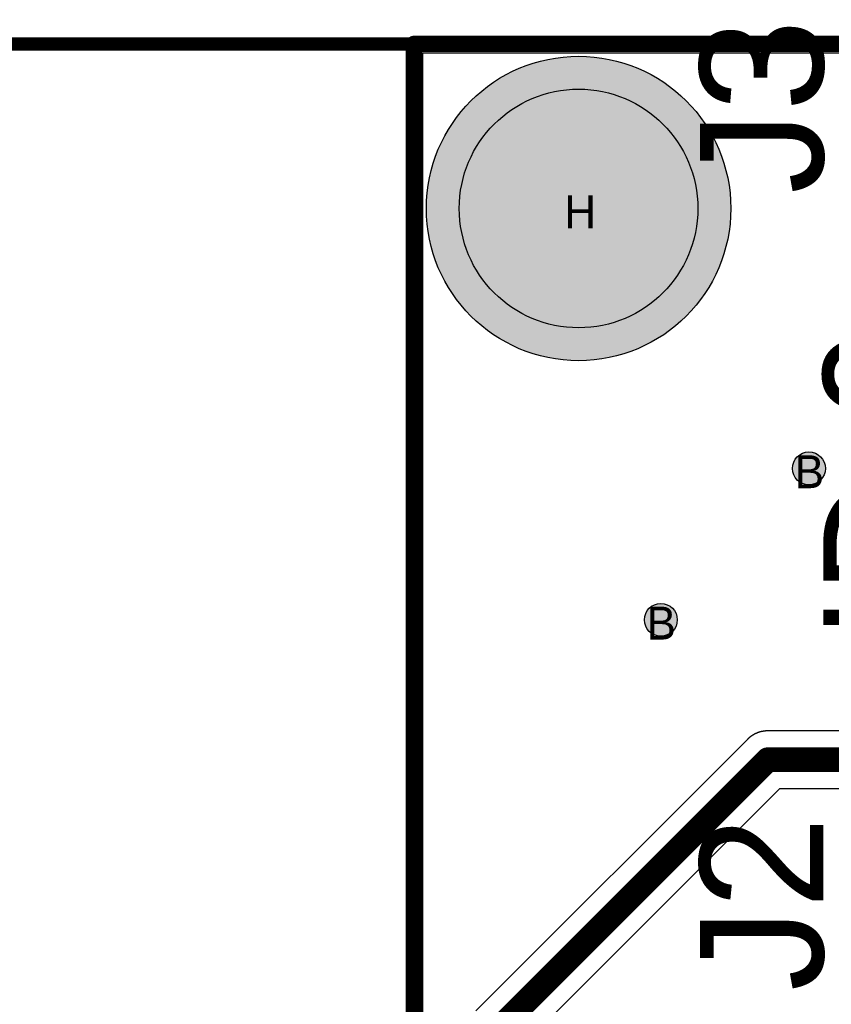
# Model space of a CAD drawing. Header units: millimetres. Extents: x -1.5 to 11.1, y -3 to 5.
# Tile 219 of 256: x -0.24 to 0.254, y 3.216 to 3.815. Entities that reach past the tile are written whole.
import ezdxf

# ---------------------------------------------------------------- set-up
doc = ezdxf.new("R2010")
doc.units = ezdxf.units.MM
doc.header["$MEASUREMENT"] = 0
for name, color, linetype, true_color in [('BottomLayer', 5, 'Continuous', 0x0000ff), ('BottomSolder', 6, 'Continuous', 0xff00ff), ('DrillDrawing', 1, 'Continuous', 0xff0000), ('Measures', 7, 'Continuous', 0x7f7f00), ('Metal_2', 7, 'Continuous', 0x7f0000), ('Metal_3', 7, 'Continuous', 0x3f7f00), ('Profile', 6, 'Continuous', 0xff00ff), ('TopLayer', 1, 'Continuous', 0xff0000), ('TopOverlay', 2, 'Continuous', 0xffff00), ('TopSolder', 7, 'Continuous', 0x7f007f)]:
    doc.layers.add(name, color=color, linetype=linetype, true_color=true_color)
doc.styles.add('textstyle547', font='txt')
doc.styles.add('textstyle618', font='txt')
doc.styles.add('textstyle770', font='txt')
doc.styles.add('textstyle782', font='txt')
doc.styles.add('textstyle783', font='txt')
doc.styles.add('textstyle98', font='txt')

# ---------------------------------------------------------------- blocks, each defined once
blk = doc.blocks.new('GND_L___4')
at = {"layer": 'BottomLayer', "true_color": 0x0000ff}
h = blk.add_hatch(color=5, dxfattribs=at)
edge = h.paths.add_edge_path(flags=0)
edge.add_arc((0, 0), 0.0725, 0, 360)
at = {"layer": 'BottomSolder', "true_color": 0xff00ff}
h = blk.add_hatch(color=6, dxfattribs=at)
edge = h.paths.add_edge_path(flags=0)
edge.add_arc((0, 0), 0.0925, 0, 360)
at = {"layer": 'Metal_2', "true_color": 0x7f0000}
h = blk.add_hatch(color=16, dxfattribs=at)
edge = h.paths.add_edge_path(flags=0)
edge.add_arc((0, 0), 0.0725, 0, 360)
at = {"layer": 'Metal_3', "true_color": 0x3f7f00}
h = blk.add_hatch(color=76, dxfattribs=at)
edge = h.paths.add_edge_path(flags=0)
edge.add_arc((0, 0), 0.0725, 0, 360)
at = {"layer": 'TopLayer', "true_color": 0xff0000}
h = blk.add_hatch(color=1, dxfattribs=at)
edge = h.paths.add_edge_path(flags=0)
edge.add_arc((0, 0), 0.0725, 0, 360)
at = {"layer": 'TopSolder', "true_color": 0x7f007f}
h = blk.add_hatch(color=216, dxfattribs=at)
edge = h.paths.add_edge_path(flags=0)
edge.add_arc((0, 0), 0.0925, 0, 360)
at = {"layer": 'BottomLayer', "color": 5, "true_color": 0x0000ff}
blk.add_circle((0, 0), 0.0725, dxfattribs=at)
at = {"layer": 'BottomSolder', "color": 6, "true_color": 0xff00ff}
blk.add_circle((0, 0), 0.0925, dxfattribs=at)
at = {"layer": 'Metal_2', "color": 16, "true_color": 0x7f0000}
blk.add_circle((0, 0), 0.0725, dxfattribs=at)
at = {"layer": 'Metal_3', "color": 76, "true_color": 0x3f7f00}
blk.add_circle((0, 0), 0.0725, dxfattribs=at)
at = {"layer": 'TopLayer', "color": 1, "true_color": 0xff0000}
blk.add_circle((0, 0), 0.0725, dxfattribs=at)
at = {"layer": 'TopSolder', "color": 216, "true_color": 0x7f007f}
blk.add_circle((0, 0), 0.0925, dxfattribs=at)

msp = doc.modelspace()

# ---------------------------------------------------------------- hatches: boundary and pattern name
at = {"layer": 'BottomLayer', "true_color": 0x0000ff}
h = msp.add_hatch(color=5, dxfattribs=at)
edge = h.paths.add_edge_path(flags=0)
edge.add_arc((0.24, 3.542), 0.01, 0, 360)
h = msp.add_hatch(color=5, dxfattribs=at)
edge = h.paths.add_edge_path(flags=0)
edge.add_arc((0.15, 3.45), 0.01, 0, 360)
at = {"layer": 'Metal_2', "true_color": 0x7f0000}
h = msp.add_hatch(color=16, dxfattribs=at)
edge = h.paths.add_edge_path(flags=0)
edge.add_arc((0.24, 3.542), 0.01, 0, 360)
h = msp.add_hatch(color=16, dxfattribs=at)
edge = h.paths.add_edge_path(flags=0)
edge.add_arc((0.15, 3.45), 0.01, 0, 360)
at = {"layer": 'Metal_3', "true_color": 0x3f7f00}
h = msp.add_hatch(color=76, dxfattribs=at)
edge = h.paths.add_edge_path(flags=0)
edge.add_arc((0.24, 3.542), 0.01, 0, 360)
h = msp.add_hatch(color=76, dxfattribs=at)
edge = h.paths.add_edge_path(flags=0)
edge.add_arc((0.15, 3.45), 0.01, 0, 360)
at = {"layer": 'TopLayer', "true_color": 0xff0000}
h = msp.add_hatch(color=1, dxfattribs=at)
edge = h.paths.add_edge_path(flags=0)
edge.add_arc((0.24, 3.542), 0.01, 0, 360)
h = msp.add_hatch(color=1, dxfattribs=at)
edge = h.paths.add_edge_path(flags=0)
edge.add_arc((0.15, 3.45), 0.01, 0, 360)

# ---------------------------------------------------------------- linework, layer by layer
at = {"layer": 'BottomLayer'}
for p, q in [((0.00541, 0.61541), (0.00541, 3.79459)), ((0.00541, 3.79459), (1.19459, 3.79459))]:
    msp.add_line(p, q, dxfattribs=at)
at = {"layer": 'BottomLayer', "color": 5, "true_color": 0x0000ff}
for centre in [(0.24, 3.542), (0.15, 3.45)]:
    msp.add_circle(centre, 0.01, dxfattribs=at)
at = {"layer": 'Measures'}
msp.add_lwpolyline([(-0.605, 3.8, 0.008, 0.008, 0), (0, 3.8, 0.008, 0.008, 0)], format="xyseb", dxfattribs=at)
msp.add_lwpolyline([(-0.002, 3.8, 0.004, 0.004, 1), (0.002, 3.8, 0.004, 0.004, 1)], format="xyseb", close=True, dxfattribs=at)
at = {"layer": 'Metal_2'}
for p, q in [((0.00541, 0.61541), (0.00541, 3.79459)), ((0.00541, 3.79459), (1.19459, 3.79459))]:
    msp.add_line(p, q, dxfattribs=at)
at = {"layer": 'Metal_2', "color": 16, "true_color": 0x7f0000}
for centre in [(0.24, 3.542), (0.15, 3.45)]:
    msp.add_circle(centre, 0.01, dxfattribs=at)
at = {"layer": 'Metal_3'}
for p, q in [((0.00541, 0.61541), (0.00541, 3.79459)), ((0.00541, 3.79459), (1.19459, 3.79459))]:
    msp.add_line(p, q, dxfattribs=at)
at = {"layer": 'Metal_3', "color": 76, "true_color": 0x3f7f00}
for centre in [(0.24, 3.542), (0.15, 3.45)]:
    msp.add_circle(centre, 0.01, dxfattribs=at)
at = {"layer": 'Profile'}
for points in [[(0, 3.8, 0.01, 0.01, 0), (1.2, 3.8, 0.01, 0.01, 0)], [(0, 0.61, 0.01, 0.01, 0), (0, 3.8, 0.01, 0.01, 0)]]:
    msp.add_lwpolyline(points, format="xyseb", dxfattribs=at)
msp.add_lwpolyline([(-0.0025, 3.8, 0.005, 0.005, 1), (0.0025, 3.8, 0.005, 0.005, 1)], format="xyseb", close=True, dxfattribs=at)
msp.add_lwpolyline([(-0.0025, 3.8, 0.005, 0.005, 1), (0.0025, 3.8, 0.005, 0.005, 1)], format="xyseb", close=True, dxfattribs=at)
at = {"layer": 'TopLayer'}
for p, q in [((0.00541, 1.25547), (0.00541, 3.79459)), ((0.00541, 3.79459), (0.2625, 3.79459)), ((0.20771, 3.38091), (0.2076, 3.38086)), ((0.20782, 3.38096), (0.20771, 3.38091)), ((0.20793, 3.38101), (0.20782, 3.38096)), ((0.20803, 3.38105), (0.20793, 3.38101)), ((0.20814, 3.3811), (0.20803, 3.38105)), ((0.20825, 3.38115), (0.20814, 3.3811)), ((0.20836, 3.38119), (0.20825, 3.38115)), ((0.20847, 3.38123), (0.20836, 3.38119)), ((0.20858, 3.38128), (0.20847, 3.38123)), ((0.20868, 3.38132), (0.20858, 3.38128)), ((0.20879, 3.38136), (0.20868, 3.38132)), ((0.2089, 3.3814), (0.20879, 3.38136)), ((0.20901, 3.38144), (0.2089, 3.3814)), ((0.20913, 3.38148), (0.20901, 3.38144)), ((0.20924, 3.38152), (0.20913, 3.38148)), ((0.20935, 3.38156), (0.20924, 3.38152)), ((0.20946, 3.3816), (0.20935, 3.38156)), ((0.20957, 3.38164), (0.20946, 3.3816)), ((0.20968, 3.38167), (0.20957, 3.38164)), ((0.20979, 3.38171), (0.20968, 3.38167)), ((0.20991, 3.38174), (0.20979, 3.38171)), ((0.21002, 3.38178), (0.20991, 3.38174)), ((0.21013, 3.38181), (0.21002, 3.38178)), ((0.21024, 3.38184), (0.21013, 3.38181)), ((0.21036, 3.38187), (0.21024, 3.38184)), ((0.21047, 3.3819), (0.21036, 3.38187)), ((0.21058, 3.38193), (0.21047, 3.3819)), ((0.2107, 3.38196), (0.21058, 3.38193)), ((0.21081, 3.38199), (0.2107, 3.38196)), ((0.21093, 3.38202), (0.21081, 3.38199)), ((0.21104, 3.38205), (0.21093, 3.38202)), ((0.21116, 3.38207), (0.21104, 3.38205)), ((0.21127, 3.3821), (0.21116, 3.38207)), ((0.21138, 3.38212), (0.21127, 3.3821)), ((0.2115, 3.38215), (0.21138, 3.38212)), ((0.21161, 3.38217), (0.2115, 3.38215)), ((0.21173, 3.38219), (0.21161, 3.38217)), ((0.21185, 3.38221), (0.21173, 3.38219)), ((0.21196, 3.38223), (0.21185, 3.38221)), ((0.21208, 3.38225), (0.21196, 3.38223)), ((0.21219, 3.38227), (0.21208, 3.38225)), ((0.21231, 3.38229), (0.21219, 3.38227)), ((0.21243, 3.38231), (0.21231, 3.38229)), ((0.21254, 3.38233), (0.21243, 3.38231)), ((0.21266, 3.38234), (0.21254, 3.38233)), ((0.21277, 3.38236), (0.21266, 3.38234)), ((0.21289, 3.38237), (0.21277, 3.38236)), ((0.21301, 3.38239), (0.21289, 3.38237)), ((0.21312, 3.3824), (0.21301, 3.38239)), ((0.21324, 3.38241), (0.21312, 3.3824)), ((0.21336, 3.38242), (0.21324, 3.38241)), ((0.21347, 3.38243), (0.21336, 3.38242)), ((0.21359, 3.38244), (0.21347, 3.38243)), ((0.21371, 3.38245), (0.21359, 3.38244)), ((0.21383, 3.38246), (0.21371, 3.38245)), ((0.21394, 3.38247), (0.21383, 3.38246)), ((0.21406, 3.38247), (0.21394, 3.38247)), ((0.21418, 3.38248), (0.21406, 3.38247)), ((0.2143, 3.38249), (0.21418, 3.38248)), ((0.21441, 3.38249), (0.2143, 3.38249)), ((0.21453, 3.38249), (0.21441, 3.38249)), ((0.21465, 3.3825), (0.21453, 3.38249)), ((0.21471, 3.3825), (0.21465, 3.3825)), ((0.21477, 3.3825), (0.21471, 3.3825)), ((0.21488, 3.3825), (0.21477, 3.3825)), ((0.215, 3.3825), (0.21488, 3.3825)), ((0.26127, 3.3825), (0.215, 3.3825)), ((0.20263, 3.37737), (0.03763, 3.21237)), ((0.20271, 3.37746), (0.20263, 3.37737)), ((0.20279, 3.37754), (0.20271, 3.37746)), ((0.20288, 3.37762), (0.20279, 3.37754)), ((0.20296, 3.3777), (0.20288, 3.37762)), ((0.20305, 3.37778), (0.20296, 3.3777)), ((0.20313, 3.37786), (0.20305, 3.37778)), ((0.20322, 3.37794), (0.20313, 3.37786)), ((0.20331, 3.37802), (0.20322, 3.37794)), ((0.2034, 3.3781), (0.20331, 3.37802)), ((0.20348, 3.37818), (0.2034, 3.3781)), ((0.20357, 3.37825), (0.20348, 3.37818)), ((0.20366, 3.37833), (0.20357, 3.37825)), ((0.20375, 3.37841), (0.20366, 3.37833)), ((0.20384, 3.37848), (0.20375, 3.37841)), ((0.20393, 3.37856), (0.20384, 3.37848)), ((0.20402, 3.37863), (0.20393, 3.37856)), ((0.20412, 3.3787), (0.20402, 3.37863)), ((0.20421, 3.37878), (0.20412, 3.3787)), ((0.2043, 3.37885), (0.20421, 3.37878)), ((0.20439, 3.37892), (0.2043, 3.37885)), ((0.20449, 3.37899), (0.20439, 3.37892)), ((0.20458, 3.37906), (0.20449, 3.37899)), ((0.20468, 3.37913), (0.20458, 3.37906)), ((0.20477, 3.3792), (0.20468, 3.37913)), ((0.20487, 3.37927), (0.20477, 3.3792)), ((0.20496, 3.37934), (0.20487, 3.37927)), ((0.20506, 3.3794), (0.20496, 3.37934)), ((0.20516, 3.37947), (0.20506, 3.3794)), ((0.20525, 3.37953), (0.20516, 3.37947)), ((0.20535, 3.3796), (0.20525, 3.37953)), ((0.20545, 3.37966), (0.20535, 3.3796)), ((0.20555, 3.37973), (0.20545, 3.37966)), ((0.20565, 3.37979), (0.20555, 3.37973)), ((0.20575, 3.37985), (0.20565, 3.37979)), ((0.20585, 3.37992), (0.20575, 3.37985)), ((0.20595, 3.37998), (0.20585, 3.37992)), ((0.20605, 3.38004), (0.20595, 3.37998)), ((0.20615, 3.3801), (0.20605, 3.38004)), ((0.20625, 3.38016), (0.20615, 3.3801)), ((0.20635, 3.38021), (0.20625, 3.38016)), ((0.20645, 3.38027), (0.20635, 3.38021)), ((0.20656, 3.38033), (0.20645, 3.38027)), ((0.20666, 3.38039), (0.20656, 3.38033)), ((0.20676, 3.38044), (0.20666, 3.38039)), ((0.20687, 3.3805), (0.20676, 3.38044)), ((0.20697, 3.38055), (0.20687, 3.3805)), ((0.20708, 3.3806), (0.20697, 3.38055)), ((0.20718, 3.38066), (0.20708, 3.3806)), ((0.20729, 3.38071), (0.20718, 3.38066)), ((0.20739, 3.38076), (0.20729, 3.38071)), ((0.2075, 3.38081), (0.20739, 3.38076)), ((0.2076, 3.38086), (0.2075, 3.38081)), ((0.0675, 3.19275), (0.22225, 3.3475)), ((0.22225, 3.3475), (0.26127, 3.3475))]:
    msp.add_line(p, q, dxfattribs=at)
for points in [[(0.05, 3.2, 0.015, 0.015, 0), (0.215, 3.365, 0.015, 0.015, 0)], [(0.215, 3.365, 0.015, 0.015, 0), (0.3, 3.365, 0.015, 0.015, 0)]]:
    msp.add_lwpolyline(points, format="xyseb", dxfattribs=at)
msp.add_lwpolyline([(0.21125, 3.365, 0.0075, 0.0075, 1), (0.21875, 3.365, 0.0075, 0.0075, 1)], format="xyseb", close=True, dxfattribs=at)
msp.add_lwpolyline([(0.21125, 3.365, 0.0075, 0.0075, 1), (0.21875, 3.365, 0.0075, 0.0075, 1)], format="xyseb", close=True, dxfattribs=at)
at = {"layer": 'TopLayer', "color": 1, "true_color": 0xff0000}
for centre in [(0.24, 3.542), (0.15, 3.45)]:
    msp.add_circle(centre, 0.01, dxfattribs=at)

# ---------------------------------------------------------------- block references
msp.add_blockref('GND_L___4', (0.1, 3.7))

# ---------------------------------------------------------------- texts
at = {"layer": 'DrillDrawing'}
for s, style, p in [('H', 'textstyle770', (0.09134, 3.688)), ('B', 'textstyle547', (0.23134, 3.53)), ('B', 'textstyle618', (0.14134, 3.438))]:
    msp.add_text(s, height=0.02, dxfattribs=dict(at, style=style)).set_placement(p)
at = {"layer": 'TopOverlay'}
for s, style, p in [('J3', 'textstyle783', (0.2487, 3.70893)), ('ID-0', 'textstyle98', (0.3237, 3.43764)), ('J2', 'textstyle782', (0.2487, 3.22442))]:
    msp.add_text(s, height=0.075, rotation=90, dxfattribs=dict(at, style=style)).set_placement(p)

doc.saveas('drawing.dxf')
